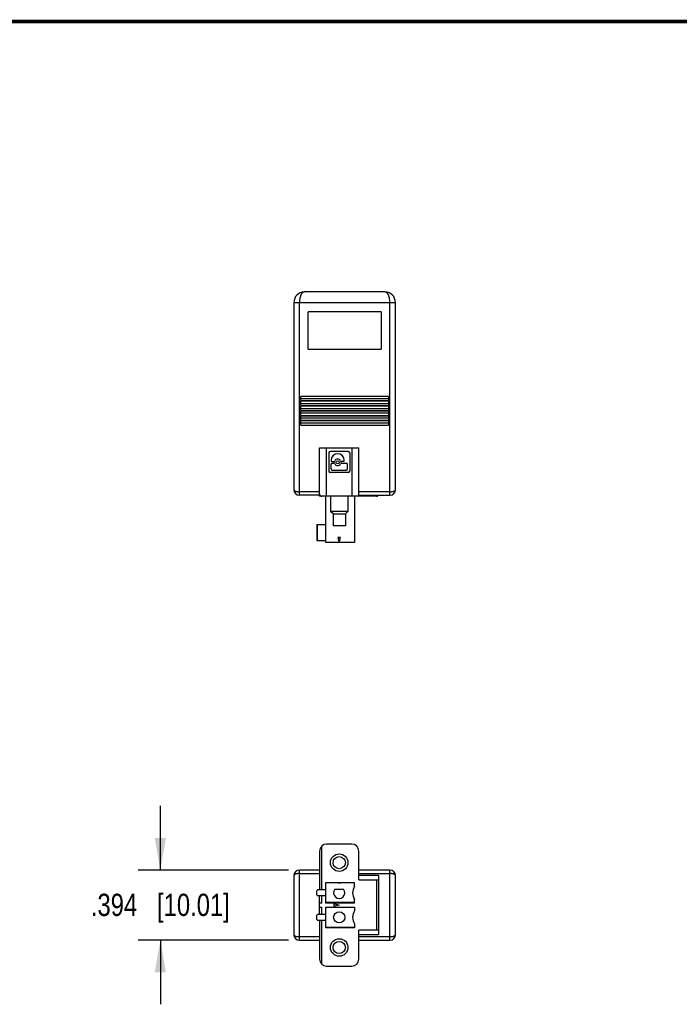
# Model space of a CAD drawing. Header units: inches. Extents: x 0.2 to 16.8, y 0.1 to 10.8.
# Tile 9 of 19: x 4.8 to 8.5, y 5.2 to 10.8. Entities that reach past the tile are written whole.
import ezdxf

# ---------------------------------------------------------------- set-up
doc = ezdxf.new("R2010")
doc.units = ezdxf.units.IN
doc.header["$LTSCALE"] = 0.935
doc.header["$MEASUREMENT"] = 0
doc.layers.get('0').update_dxf_attribs({"linetype": 'CONTINUOUS'})
doc.layers.add('DIMENSIONS', color=7, linetype='CONTINUOUS')
doc.styles.get("Standard").update_dxf_attribs({"font": 'txt', "width": 0.8})
doc.dimstyles.new('DIMSTYLE_1', dxfattribs={"dimtxt": 0.125, "dimasz": 0.18, "dimexe": 0.125, "dimexo": 0.0625, "dimgap": 0.0625, "dimtad": 0, "dimtih": 1, "dimtoh": 1, "dimdec": 3, "dimzin": 4, "dimdsep": 46, "dimtxsty": 'STANDARD', "dimblk": '_FILLED', "dimblk1": '_FILLED', "dimblk2": '_FILLED', "dimcen": 0.09, "dimadec": 0, "dimazin": 0, "dimtp": 0.01, "dimtm": 0.01, "dimtfac": 1, "dimtdec": 3, "dimtofl": 0, "dimtmove": 0, "dimatfit": 3, "dimldrblk": '_FILLED', "dimfxl": 1, "dimtolj": 1, "dimtzin": 4, "dimarcsym": 0})

# ---------------------------------------------------------------- blocks, each defined once
blk = doc.blocks.new('_FILLED')
at = {"color": 0, "linetype": 'BYBLOCK'}
blk.add_solid([(0, 0), (-1, 0.174), (-1, -0.174)], dxfattribs=at)
blk = doc.blocks.new('*D2')
at = {"layer": 'DIMENSIONS', "color": 2, "linetype": 'CONTINUOUS'}
for p, q in [((5.5848, 5.9927), (5.5848, 6.3527)), ((6.3038, 5.9927), (5.4598, 5.9927)), ((6.3038, 5.5986), (5.4598, 5.5986)), ((5.5848, 5.5986), (5.5848, 5.2386))]:
    blk.add_line(p, q, dxfattribs=at)
at = {"layer": 'DIMENSIONS', "color": 2, "linetype": 'CONTINUOUS', "xscale": 0.18, "yscale": 0.18, "zscale": 0.18}
for p, rotation in [((5.5848, 5.9927), 270), ((5.5848, 5.5986), 90)]:
    blk.add_blockref('_FILLED', p, dxfattribs=dict(at, rotation=rotation))
at = {"layer": 'DIMENSIONS', "color": 2, "linetype": 'CONTINUOUS', "insert": (5.5848, 5.8597), "char_height": 0.125, "width": 1.225, "attachment_point": 2, "line_spacing_factor": 0.9}
blk.add_mtext('.394{\\Ftxt.shx;\\W1.000000;\\H0.125000; }[10.01]', dxfattribs=at)

msp = doc.modelspace()

# ---------------------------------------------------------------- linework, layer by layer
at = {"color": 7, "linetype": 'CONTINUOUS'}
for p, q in [((6.8466, 9.2393), (6.3939, 9.2393)), ((6.3348, 9.1802), (6.3348, 8.129)), ((6.3348, 9.1802), (6.9057, 9.1802)), ((6.3663, 8.0975), (6.3663, 9.1802)), ((6.8742, 8.0975), (6.8742, 9.1802)), ((6.9057, 8.129), (6.9057, 9.1802)), ((6.4155, 8.9184), (6.4155, 9.1271)), ((6.825, 9.1271), (6.4155, 9.1271)), ((6.825, 9.1271), (6.825, 8.9184)), ((6.4155, 8.9184), (6.825, 8.9184)), ((6.3742, 8.6289), (6.3742, 8.6528)), ((6.8663, 8.6528), (6.3742, 8.6528)), ((6.3742, 8.6408), (6.8663, 8.6408)), ((6.3742, 8.6289), (6.8663, 8.6289)), ((6.8663, 8.6528), (6.8663, 8.6289)), ((6.3742, 8.6013), (6.3742, 8.6252)), ((6.8663, 8.6252), (6.3742, 8.6252)), ((6.3742, 8.6133), (6.8663, 8.6133)), ((6.3742, 8.6013), (6.8663, 8.6013)), ((6.3742, 8.5737), (6.3742, 8.5977)), ((6.8663, 8.5977), (6.3742, 8.5977)), ((6.3742, 8.5857), (6.8663, 8.5857)), ((6.3742, 8.5737), (6.8663, 8.5737)), ((6.8663, 8.6252), (6.8663, 8.6013)), ((6.8663, 8.5977), (6.8663, 8.5737)), ((6.3742, 8.5462), (6.3742, 8.5701)), ((6.8663, 8.5701), (6.3742, 8.5701)), ((6.8663, 8.5582), (6.3742, 8.5582)), ((6.3742, 8.5462), (6.8663, 8.5462)), ((6.3742, 8.5186), (6.3742, 8.5426)), ((6.8663, 8.5426), (6.3742, 8.5426)), ((6.8663, 8.5306), (6.3742, 8.5306)), ((6.3742, 8.5186), (6.8663, 8.5186)), ((6.8663, 8.5701), (6.8663, 8.5462)), ((6.8663, 8.5426), (6.8663, 8.5186)), ((6.3742, 8.4911), (6.3742, 8.515)), ((6.8663, 8.515), (6.3742, 8.515)), ((6.8663, 8.503), (6.3742, 8.503)), ((6.3742, 8.4911), (6.8663, 8.4911)), ((6.8663, 8.515), (6.8663, 8.4911)), ((6.4795, 8.3633), (6.7, 8.3633)), ((6.4795, 8.0916), (6.4795, 8.3633)), ((6.5189, 8.0916), (6.5189, 8.3633)), ((6.6606, 8.3633), (6.6606, 8.0916)), ((6.7, 8.0916), (6.7, 8.3633)), ((6.5307, 8.3353), (6.5307, 8.2338)), ((6.6405, 8.3436), (6.539, 8.3436)), ((6.6488, 8.3353), (6.6488, 8.2338)), ((6.5435, 8.2929), (6.5435, 8.2934)), ((6.5435, 8.2452), (6.5435, 8.2718)), ((6.5497, 8.2867), (6.5591, 8.2867)), ((6.5497, 8.278), (6.5591, 8.278)), ((6.6121, 8.2867), (6.6027, 8.2867)), ((6.6027, 8.278), (6.6298, 8.278)), ((6.6184, 8.2929), (6.6184, 8.2934)), ((6.636, 8.2452), (6.636, 8.2718)), ((6.6405, 8.2255), (6.539, 8.2255)), ((6.5497, 8.2389), (6.6298, 8.2389)), ((6.4795, 8.1172), (6.3663, 8.1172)), ((6.4795, 8.0975), (6.3663, 8.0975)), ((6.7984, 8.0916), (6.4795, 8.0916)), ((6.5149, 7.8318), (6.5149, 8.0916)), ((6.5405, 8.0916), (6.5405, 8.007)), ((6.6389, 8.0916), (6.6389, 8.007)), ((6.6763, 8.0916), (6.6763, 7.8318)), ((6.8742, 8.1172), (6.7, 8.1172)), ((6.7, 8.0975), (6.8742, 8.0975)), ((6.6389, 8.007), (6.5405, 8.007)), ((6.5553, 7.9932), (6.5405, 8.007)), ((6.5553, 7.9932), (6.6242, 7.9932)), ((6.5553, 7.9932), (6.5553, 7.9263)), ((6.6242, 7.9932), (6.6389, 8.007)), ((6.6242, 7.9932), (6.6242, 7.9263)), ((6.4637, 7.9341), (6.5149, 7.9341)), ((6.4637, 7.9341), (6.4637, 7.8416)), ((6.4677, 7.8416), (6.4677, 7.9341)), ((6.6242, 7.9263), (6.5553, 7.9263)), ((6.5976, 7.8613), (6.5818, 7.8613)), ((6.5818, 7.8613), (6.5897, 7.8318)), ((6.5897, 7.8318), (6.5976, 7.8613)), ((6.5149, 7.8416), (6.4637, 7.8416)), ((6.6763, 7.8318), (6.5149, 7.8318)), ((6.6606, 6.1385), (6.5189, 6.1385)), ((6.4795, 6.0991), (6.4795, 5.8806)), ((6.4913, 5.8806), (6.4913, 6.1272)), ((6.7, 5.9377), (6.7, 6.0991)), ((6.3663, 5.5986), (6.3663, 5.9927)), ((6.4795, 5.9927), (6.3663, 5.9927)), ((6.3663, 5.973), (6.4795, 5.973)), ((6.8742, 5.9927), (6.7, 5.9927)), ((6.7, 5.973), (6.8742, 5.973)), ((6.8742, 5.5986), (6.8742, 5.9927)), ((6.3348, 5.9612), (6.3348, 5.6301)), ((6.5149, 5.8068), (6.5149, 5.9229)), ((6.5149, 5.9229), (6.6763, 5.9229)), ((6.6763, 5.92), (6.5149, 5.92)), ((6.5818, 5.9203), (6.5897, 5.92)), ((6.5976, 5.9203), (6.5818, 5.9203)), ((6.5897, 5.92), (6.5976, 5.9203)), ((6.6763, 5.9022), (6.6763, 5.9229)), ((6.8102, 5.9612), (6.7, 5.9612)), ((6.7, 5.9377), (6.8102, 5.9377)), ((6.7984, 5.9377), (6.7984, 5.6542)), ((6.8102, 5.9612), (6.8102, 5.6301)), ((6.9057, 5.6301), (6.9057, 5.9612)), ((6.4637, 5.853), (6.4637, 5.8767)), ((6.5149, 5.8806), (6.4677, 5.8806)), ((6.5651, 5.8845), (6.6143, 5.8845)), ((6.4677, 5.8491), (6.5149, 5.8491)), ((6.4795, 5.7428), (6.4795, 5.8491)), ((6.4913, 5.8068), (6.4795, 5.8068)), ((6.4913, 5.8068), (6.4913, 5.8491)), ((6.6763, 5.8097), (6.5149, 5.8097)), ((6.6763, 5.8068), (6.5149, 5.8068)), ((6.6763, 5.8068), (6.6763, 5.8275)), ((6.4795, 5.7851), (6.4913, 5.7851)), ((6.4913, 5.7428), (6.4913, 5.7851)), ((6.5149, 5.669), (6.5149, 5.7851)), ((6.5149, 5.7851), (6.6763, 5.7851)), ((6.6763, 5.7822), (6.5149, 5.7822)), ((6.5602, 5.8039), (6.5602, 5.788)), ((6.5602, 5.8039), (6.5897, 5.7959)), ((6.5897, 5.7959), (6.5602, 5.788)), ((6.6763, 5.7851), (6.6763, 5.7644)), ((6.4637, 5.7152), (6.4637, 5.7389)), ((6.5149, 5.7428), (6.4677, 5.7428)), ((6.4677, 5.7113), (6.5149, 5.7113)), ((6.4795, 5.7113), (6.4795, 5.4928)), ((6.4913, 5.4647), (6.4913, 5.7113)), ((6.5149, 5.6719), (6.6763, 5.6719)), ((6.6763, 5.669), (6.5149, 5.669)), ((6.6763, 5.6897), (6.6763, 5.669)), ((6.8102, 5.6542), (6.7, 5.6542)), ((6.7, 5.4928), (6.7, 5.6542)), ((6.4795, 5.6183), (6.3663, 5.6183)), ((6.3663, 5.5986), (6.4795, 5.5986)), ((6.7, 5.6301), (6.8102, 5.6301)), ((6.8742, 5.6183), (6.7, 5.6183)), ((6.7, 5.5986), (6.8742, 5.5986)), ((6.5189, 5.4534), (6.6606, 5.4534))]:
    msp.add_line(p, q, dxfattribs=at)
at = {"color": 7, "linetype": 'CONTINUOUS', "const_width": 0.02}
msp.add_lwpolyline([(16.75, 10.7586), (0.25, 10.7586)], dxfattribs=at)
at = {"color": 7, "linetype": 'CONTINUOUS'}
for centre, radius in [((6.5809, 8.2824), 0.00899), ((6.5897, 6.0341), 0.0492), ((6.5897, 6.0341), 0.0344), ((6.5897, 5.7271), 0.0315), ((6.5897, 5.5578), 0.0492), ((6.5897, 5.5578), 0.0344)]:
    msp.add_circle(centre, radius, dxfattribs=at)
for centre, radius, start, end in [((6.3939, 9.1802), 0.0591, 90, 180), ((6.8466, 9.1802), 0.0591, 0, 90), ((6.539, 8.3353), 0.0083, 90, 180), ((6.5809, 8.2934), 0.0374, 0, 180), ((6.5809, 8.2824), 0.018, 25.8849, 154.1151), ((6.6405, 8.3353), 0.0083, 0, 90), ((6.5497, 8.2929), 0.00622, 180, 270), ((6.5497, 8.2718), 0.00622, 90, 180), ((6.5497, 8.2452), 0.00622, 180, 270), ((6.5591, 8.2929), 0.00622, 270, 334.1151), ((6.5591, 8.2718), 0.00622, 25.8849, 90), ((6.5809, 8.2824), 0.018, 205.8849, 334.1151), ((6.6027, 8.2929), 0.00622, 205.8849, 270), ((6.6027, 8.2718), 0.00622, 90, 154.1151), ((6.6121, 8.2929), 0.00622, 270, 360), ((6.6298, 8.2718), 0.00622, 0, 90), ((6.6298, 8.2452), 0.00622, 270, 360), ((6.539, 8.2338), 0.0083, 180, 270), ((6.6405, 8.2338), 0.0083, 270, 360), ((6.3663, 8.129), 0.0315, 180, 270), ((6.4913, 8.1034), 0.0118, 180, 270), ((6.7984, 8.1034), 0.0118, 270, 329.8595), ((6.8742, 8.129), 0.0315, 270, 360), ((6.5189, 6.0991), 0.0394, 90, 180), ((6.6606, 6.0991), 0.0394, 0, 90), ((6.3663, 5.9612), 0.0315, 90, 180), ((6.8742, 5.9612), 0.0315, 0, 90), ((6.4677, 5.8767), 0.00394, 90, 180), ((6.5897, 5.8648), 0.0315, 141.3178, 38.6822), ((6.7295, 5.8648), 0.065, 144.9032, 215.0968), ((6.4677, 5.853), 0.00394, 180, 270), ((6.7295, 5.7271), 0.065, 144.9032, 215.0968), ((6.4677, 5.7389), 0.00394, 90, 180), ((6.4677, 5.7152), 0.00394, 180, 270), ((6.3663, 5.6301), 0.0315, 180, 270), ((6.8742, 5.6301), 0.0315, 270, 360), ((6.5189, 5.4928), 0.0394, 180, 270), ((6.6606, 5.4928), 0.0394, 270, 360)]:
    msp.add_arc(centre, radius, start, end, dxfattribs=at)
for points, knots in [([(6.3939, 9.2393), (6.3934, 9.2393), (6.3926, 9.2392), (6.3913, 9.239), (6.39, 9.2387), (6.3882, 9.2381), (6.3861, 9.237), (6.3836, 9.2351), (6.3812, 9.2328), (6.3789, 9.23), (6.3768, 9.2267), (6.3748, 9.2229), (6.3729, 9.2187), (6.3712, 9.2141), (6.3698, 9.2091), (6.3685, 9.2037), (6.3675, 9.1981), (6.3668, 9.1923), (6.3664, 9.1863), (6.3663, 9.1822), (6.3663, 9.1802)], [0, 0, 0, 0, 0.018488, 0.037026, 0.055803, 0.074998, 0.115233, 0.158677, 0.205933, 0.25745, 0.313534, 0.374321, 0.439798, 0.509821, 0.584105, 0.662218, 0.743592, 0.82756, 0.913363, 1, 1, 1, 1]), ([(6.8742, 9.1802), (6.8742, 9.1822), (6.8741, 9.1863), (6.8736, 9.1923), (6.8729, 9.1981), (6.8719, 9.2037), (6.8707, 9.2091), (6.8692, 9.2141), (6.8676, 9.2187), (6.8657, 9.2229), (6.8637, 9.2267), (6.8615, 9.23), (6.8592, 9.2328), (6.8568, 9.2351), (6.8544, 9.237), (6.8522, 9.2381), (6.8505, 9.2387), (6.8492, 9.239), (6.8479, 9.2392), (6.847, 9.2393), (6.8466, 9.2393)], [0, 0, 0, 0, 0.086637, 0.17244, 0.256408, 0.337782, 0.415895, 0.490179, 0.560201, 0.625679, 0.686466, 0.74255, 0.794067, 0.841323, 0.884767, 0.925002, 0.944197, 0.962974, 0.981512, 1, 1, 1, 1]), ([(6.3348, 8.129), (6.3348, 8.1288), (6.3348, 8.1285), (6.3349, 8.1279), (6.3351, 8.1273), (6.3355, 8.1266), (6.3361, 8.1256), (6.3371, 8.1246), (6.3384, 8.1235), (6.3399, 8.1225), (6.3417, 8.1216), (6.3437, 8.1208), (6.346, 8.12), (6.3484, 8.1193), (6.3511, 8.1187), (6.3539, 8.1181), (6.3569, 8.1177), (6.36, 8.1174), (6.3631, 8.1172), (6.3652, 8.1172), (6.3663, 8.1172)], [0, 0, 0, 0, 0.015871, 0.031849, 0.048182, 0.065099, 0.101429, 0.142031, 0.18754, 0.238332, 0.294557, 0.356225, 0.423165, 0.495092, 0.571583, 0.652078, 0.73595, 0.822479, 0.910847, 1, 1, 1, 1]), ([(6.8742, 8.1172), (6.8752, 8.1172), (6.8774, 8.1172), (6.8805, 8.1174), (6.8836, 8.1177), (6.8865, 8.1181), (6.8894, 8.1187), (6.892, 8.1193), (6.8945, 8.12), (6.8968, 8.1208), (6.8988, 8.1216), (6.9006, 8.1225), (6.9021, 8.1235), (6.9034, 8.1246), (6.9044, 8.1256), (6.905, 8.1266), (6.9054, 8.1273), (6.9055, 8.1279), (6.9056, 8.1285), (6.9057, 8.1288), (6.9057, 8.129)], [0, 0, 0, 0, 0.089153, 0.177521, 0.26405, 0.347922, 0.428417, 0.504908, 0.576835, 0.643775, 0.705443, 0.761668, 0.81246, 0.857969, 0.898571, 0.934901, 0.951818, 0.968151, 0.984129, 1, 1, 1, 1]), ([(6.3663, 5.973), (6.3652, 5.973), (6.3631, 5.973), (6.36, 5.9728), (6.3569, 5.9725), (6.3539, 5.9721), (6.3511, 5.9716), (6.3484, 5.9709), (6.346, 5.9702), (6.3437, 5.9694), (6.3417, 5.9686), (6.3399, 5.9677), (6.3384, 5.9667), (6.3371, 5.9656), (6.3362, 5.9647), (6.3357, 5.964), (6.3354, 5.9634), (6.3351, 5.9629), (6.3349, 5.9623), (6.3348, 5.9618), (6.3348, 5.9614), (6.3348, 5.9612)], [0, 0, 0, 0, 0.089148, 0.177511, 0.264036, 0.347903, 0.428394, 0.50488, 0.576804, 0.64374, 0.705403, 0.761619, 0.8124, 0.857904, 0.898507, 0.917174, 0.934884, 0.951804, 0.96814, 0.984123, 1, 1, 1, 1]), ([(6.9057, 5.9612), (6.9057, 5.9614), (6.9056, 5.9618), (6.9055, 5.9623), (6.9054, 5.9629), (6.905, 5.9636), (6.9044, 5.9646), (6.9034, 5.9656), (6.9021, 5.9667), (6.9006, 5.9677), (6.8988, 5.9686), (6.8968, 5.9694), (6.8945, 5.9702), (6.892, 5.9709), (6.8894, 5.9716), (6.8865, 5.9721), (6.8836, 5.9725), (6.8805, 5.9728), (6.8774, 5.973), (6.8752, 5.973), (6.8742, 5.973)], [0, 0, 0, 0, 0.015871, 0.031849, 0.048182, 0.065099, 0.101429, 0.142031, 0.18754, 0.238332, 0.294557, 0.356225, 0.423165, 0.495092, 0.571583, 0.652078, 0.73595, 0.822479, 0.910847, 1, 1, 1, 1]), ([(6.3348, 5.6301), (6.3348, 5.6299), (6.3348, 5.6295), (6.3349, 5.6289), (6.3351, 5.6284), (6.3355, 5.6276), (6.3361, 5.6267), (6.3371, 5.6256), (6.3384, 5.6246), (6.3399, 5.6236), (6.3417, 5.6227), (6.3437, 5.6218), (6.346, 5.621), (6.3484, 5.6203), (6.3511, 5.6197), (6.3539, 5.6192), (6.3569, 5.6188), (6.36, 5.6185), (6.3631, 5.6183), (6.3652, 5.6183), (6.3663, 5.6183)], [0, 0, 0, 0, 0.015884, 0.031872, 0.04821, 0.065128, 0.101446, 0.142029, 0.187529, 0.238325, 0.294555, 0.356226, 0.423165, 0.495092, 0.571583, 0.652077, 0.73595, 0.822479, 0.910847, 1, 1, 1, 1]), ([(6.8742, 5.6183), (6.8752, 5.6183), (6.8774, 5.6183), (6.8805, 5.6185), (6.8836, 5.6188), (6.8865, 5.6192), (6.8894, 5.6197), (6.892, 5.6203), (6.8945, 5.621), (6.8968, 5.6218), (6.8988, 5.6227), (6.9006, 5.6236), (6.9021, 5.6246), (6.9034, 5.6256), (6.9044, 5.6267), (6.905, 5.6276), (6.9054, 5.6284), (6.9055, 5.6289), (6.9056, 5.6295), (6.9057, 5.6299), (6.9057, 5.6301)], [0, 0, 0, 0, 0.089153, 0.177521, 0.26405, 0.347922, 0.428417, 0.504908, 0.576835, 0.643775, 0.705443, 0.761668, 0.81246, 0.857969, 0.898571, 0.934901, 0.951818, 0.968151, 0.984129, 1, 1, 1, 1])]:
    msp.add_open_spline(points, degree=3, knots=knots, dxfattribs=at)

# ---------------------------------------------------------------- dimensions: what is measured, and where the dimension line sits
at = {"layer": 'DIMENSIONS', "color": 2, "linetype": 'CONTINUOUS'}
dim = msp.add_linear_dim(base=(5.5848, 5.9927), p1=(6.3663, 5.5986), p2=(6.3663, 5.9927), angle=90, dimstyle='DIMSTYLE_1', dxfattribs=at)
dim.commit()
dim.dimension.update_dxf_attribs({"geometry": '*D2', "text_midpoint": (5.5848, 5.7972), "dimtype": 160})

doc.saveas('drawing.dxf')
